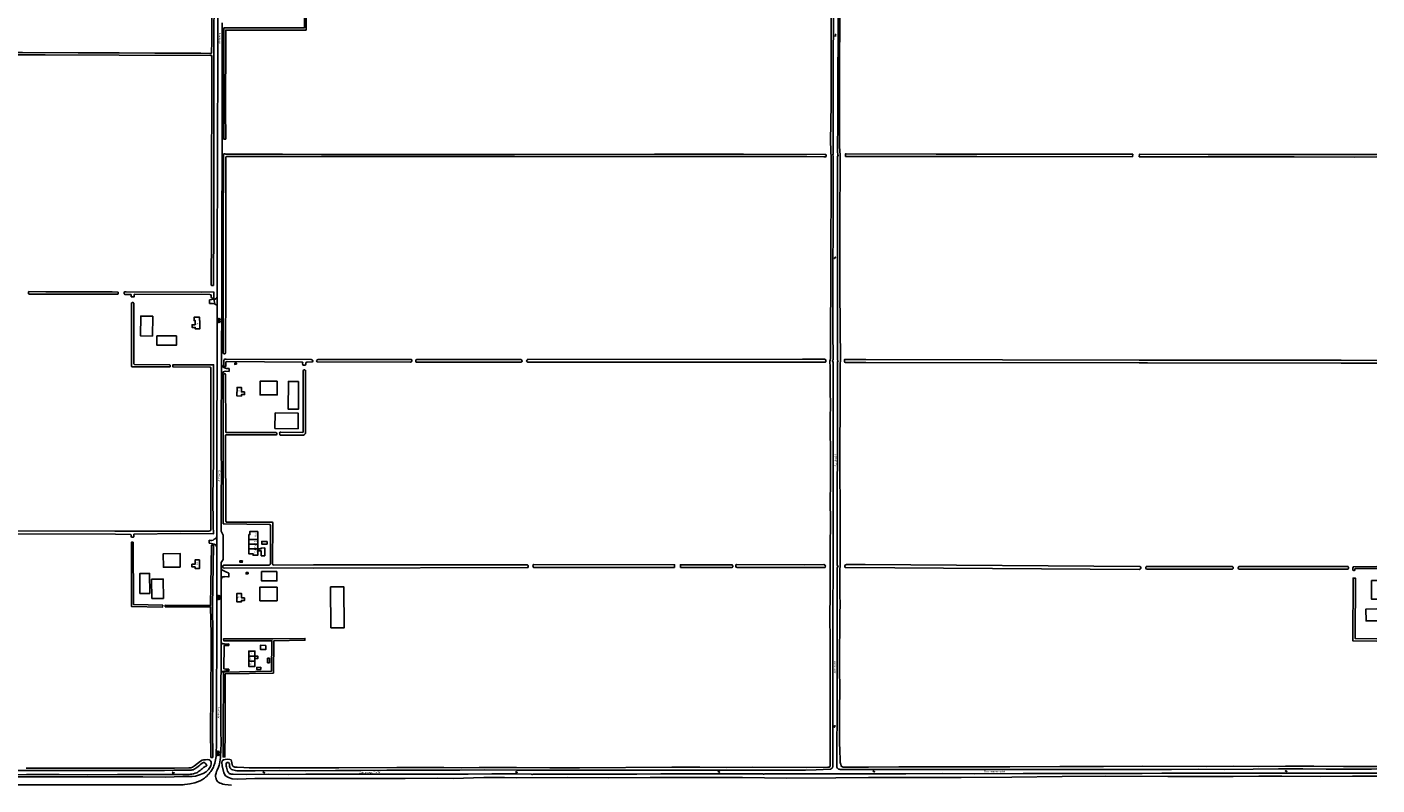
# Model space of a CAD drawing. Extents: x 168875 to 176000, y 513888 to 528000.
# Tile 9 of 106: x 174249 to 176000, y 514885 to 515867. Entities that reach past the tile are written whole.
import ezdxf

# ---------------------------------------------------------------- set-up
doc = ezdxf.new("R2010")
doc.units = 0
doc.header["$MEASUREMENT"] = 0
doc.linetypes.add('HIDDEN', pattern=[0.8, 0.5, -0.3])
doc.layers.get('0').update_dxf_attribs({"linetype": 'CONTINUOUS'})
for name, color, linetype in [('BIJGEBOUW', 12, 'CONTINUOUS'), ('DAKRAND', 10, 'CONTINUOUS'), ('HOOFDGEBOUW', 1, 'CONTINUOUS'), ('HUISNUMMER', 7, 'CONTINUOUS'), ('INSTEEK_SLOOT', 72, 'CONTINUOUS'), ('KANT_VERHARDING', 252, 'CONTINUOUS'), ('KANT_WATER', 140, 'CONTINUOUS'), ('OVERIGOPSTAL', 12, 'CONTINUOUS'), ('SEMANTIEK', 140, 'CONTINUOUS'), ('sluitlijn_verharding', 7, 'CONTINUOUS'), ('STRAATNAAM', 7, 'CONTINUOUS'), ('TUSSENMUUR', 12, 'HIDDEN'), ('WATERLOOPNAAM', 7, 'CONTINUOUS')]:
    doc.layers.add(name, color=color, linetype=linetype)
doc.styles.add('ISOCP', font='ISOCP.shx', dxfattribs={"height": 1.8})

# ---------------------------------------------------------------- blocks, each defined once
blk = doc.blocks.new('S05')
at = {"color": 0}
for p, q in [((0.1, 0.3), (0.4, 0.6)), ((0.1, -0.2), (0.4, 0.1)), ((0.4, 0.6), (0.7, 0.7)), ((0.4, 0.1), (0.7, 0.2)), ((0.7, 0.7), (1, 0.6)), ((0.7, 0.2), (1, 0.1)), ((1, 0.6), (1.3, 0.4)), ((1, 0.1), (1.4, -0.1)), ((1.3, 0.4), (1.7, 0.1)), ((1.7, 0.1), (2, 0)), ((2, 0), (2.3, 0.2)), ((2.3, 0.2), (2.6, 0.4)), ((1.4, -0.1), (1.7, -0.4)), ((1.7, -0.4), (2, -0.5)), ((2, -0.5), (2.3, -0.3)), ((2.3, -0.3), (2.6, -0.1))]:
    blk.add_line(p, q, dxfattribs=at)
blk = doc.blocks.new('S014')
at = {"color": 0}
for p, q in [((0, -0.8), (4.2, 1.7)), ((0, 0.6), (1.8, 1.7)), ((5.1, -1.5), (0, 1.4)), ((2.6, -1.5), (0, 0)), ((1.1, -1.5), (6.1, 1.4)), ((6.1, -0.8), (1.9, 1.7)), ((3.5, -1.5), (6.1, 0)), ((6.1, 0.7), (4.4, 1.7))]:
    blk.add_line(p, q, dxfattribs=at)

msp = doc.modelspace()

# ---------------------------------------------------------------- linework, layer by layer
at = {"layer": 'BIJGEBOUW'}
for points in [[(174467.134, 515481.138), (174467.186, 515486.538), (174465.686, 515486.552), (174465.729, 515490.922), (174472.848, 515490.853), (174472.809, 515486.773), (174473.029, 515486.771)], [(174417.457, 515466.625), (174417.453, 515454.545), (174442.773, 515454.537), (174442.777, 515466.617), (174417.457, 515466.625)], [(174570.771, 515366.826), (174570.465, 515346.758), (174600.541, 515346.299), (174600.847, 515366.367), (174570.771, 515366.826)], [(174410.877, 515126.233), (174425.955, 515126.43), (174425.628, 515151.508), (174410.549, 515151.311), (174410.877, 515126.233)], [(176000, 515112.849), (175985.544, 515112.635), (175985.77, 515097.336), (176000, 515097.547)]]:
    msp.add_lwpolyline(points, dxfattribs=at)
at = {"layer": 'DAKRAND'}
for points in [[(174412, 515492.1), (174396.6, 515492.3), (174396.2, 515466.7), (174411.7, 515466.5), (174412, 515492.1)], [(174601.1, 515407.6), (174588.1, 515407.7), (174587.9, 515371.5), (174600.9, 515371.5), (174601.1, 515407.6)], [(174560.3, 515200.4), (174560.3, 515196.8), (174553.5, 515196.8), (174553.5, 515200.4), (174560.3, 515200.4)], [(174573.2, 515161.2), (174573.2, 515149), (174553.2, 515149), (174553.2, 515161.2), (174573.2, 515161.2)], [(174408.1, 515133), (174395.4, 515132.9), (174395.3, 515158.7), (174408, 515158.8), (174408.1, 515133)], [(174558.9, 515065.6), (174558.9, 515060.4), (174551.8, 515060.4), (174551.8, 515065.7), (174558.9, 515065.6)], [(174544.61, 515051.505), (174548.4, 515051.4), (174548.4, 515048.7), (174544.61, 515048.7)]]:
    msp.add_lwpolyline(points, dxfattribs=at)
at = {"layer": 'HOOFDGEBOUW'}
for points in [[(174467.134, 515481.138), (174463.025, 515481.178), (174462.992, 515477.769), (174467.101, 515477.729), (174467.083, 515475.819), (174472.932, 515475.763), (174473.029, 515486.771)], [(174573.472, 515407.845), (174573.472, 515390.105), (174551.213, 515390.105), (174551.213, 515407.845), (174573.472, 515407.845)], [(174531.257, 515394.051), (174531.233, 515390.651), (174527.124, 515390.681), (174527.11, 515388.772), (174521.261, 515388.813), (174521.339, 515399.812), (174527.189, 515399.77), (174527.148, 515394.08), (174531.257, 515394.051)], [(174536.746, 515202.962), (174536.77, 515209.166), (174538.15, 515209.156), (174538.181, 515213.174), (174548.33, 515213.097), (174548.253, 515202.914)], [(174536.698, 515190.742), (174536.722, 515196.852)], [(174536.722, 515196.852), (174536.746, 515202.962)], [(174548.206, 515196.817), (174548.16, 515190.698)], [(174548.253, 515202.914), (174548.206, 515196.817)], [(174447.747, 515166.86), (174447.642, 515184.509), (174425.744, 515184.379), (174425.848, 515166.73), (174447.747, 515166.86)], [(174536.698, 515190.742), (174536.673, 515184.376), (174542.212, 515184.353), (174542.204, 515182.293), (174548.224, 515182.268), (174548.259, 515190.617), (174548.159, 515190.617), (174548.16, 515190.698)], [(174472.857, 515176.331), (174467.008, 515176.388), (174466.953, 515170.698), (174462.844, 515170.738), (174462.811, 515167.329), (174466.92, 515167.289), (174466.902, 515165.379), (174472.751, 515165.323), (174472.857, 515176.331)], [(174535.66, 515158.2), (174533.1, 515158.2), (174533.1, 515159.8), (174535.5, 515159.8)], [(176000, 515125.261), (175992.869, 515125.261), (175992.869, 515149.48), (176000, 515149.48)], [(174531.155, 515127.186), (174531.155, 515123.786), (174527.046, 515123.786), (174527.046, 515121.876), (174521.196, 515121.876), (174521.196, 515132.876), (174527.046, 515132.876), (174527.046, 515127.186), (174531.155, 515127.186)], [(174573.239, 515141.122), (174573.239, 515123.382), (174550.98, 515123.382), (174550.98, 515141.122), (174573.239, 515141.122)], [(174642.821, 515141.27), (174660.03, 515141.288), (174660.431, 515088.435), (174643.201, 515088.311), (174642.821, 515141.27)], [(174536.481, 515051.488), (174536.481, 515058.185), (174544.61, 515058.185), (174544.61, 515051.505)], [(174536.481, 515044.988), (174536.481, 515051.488)], [(174544.61, 515044.96), (174544.61, 515038.365), (174536.481, 515038.365), (174536.481, 515044.988)], [(174544.61, 515051.505), (174544.61, 515051.454)], [(174544.61, 515051.454), (174544.61, 515048.7)], [(174544.61, 515048.7), (174544.61, 515044.96)]]:
    msp.add_lwpolyline(points, dxfattribs=at)
at = {"layer": 'INSTEEK_SLOOT'}
for points in [[(174506.811, 515721.835), (174506.5, 515760.7), (174506.7, 515851.8), (174506.802, 515863), (174610.846, 515863), (174611, 515987.4)], [(174488.7, 515960), (174488.7, 515846.5), (174488.3, 515835.2), (174488.3, 515833.5), (174487.7, 515832.9), (174487.1, 515832.8), (174486.3, 515832.9), (174474.5, 515833.1), (174414.7, 515833.3), (174368.5, 515833.6), (174315.5, 515833.6), (174242.9, 515833.8), (174065.1, 515834.1), (174060.4, 515834.2), (174060.2, 515834.3), (174060.1, 515834.5), (174060.1, 515834.9), (174060.2, 515835.2), (174065.4, 515848.5), (174087.5, 515906.3)], [(175291.9, 515940.2), (175291.8, 515767.2), (175291.3, 515718.9), (175291.8, 515696), (175292, 515645.1), (175291.6, 515592.5), (175291.5, 515532.3), (175291.1, 515475), (175291.2, 515450.3), (175291.1, 515439.6), (175291, 515437.3), (175290.8, 515435.4), (175290.5, 515434), (175290.5, 515432), (175290.9, 515427.9), (175290.7, 515424.3), (175290.8, 515405.9), (175290.7, 515393.5), (175291, 515379.5), (175290.9, 515357.7), (175291.1, 515303.4), (175291.1, 515276.7), (175290.9, 515251.7), (175291, 515228), (175290.9, 515190.6), (175290.6, 515175.7), (175290.6, 515165.9), (175290.9, 515137.3), (175290.4, 515097.8), (175290.6, 515077.1), (175290.7, 515053.9), (175290.7, 515013.9), (175290.9, 515000)], [(174491.8, 515923.4), (174491.4, 515831.3), (174491.2, 515612.6), (174490.9, 515532.7), (174490.7, 515532.2), (174490.5, 515532), (174489.4, 515531.9), (174488.6, 515532), (174488.1, 515532.2), (174487.9, 515532.4), (174487.8, 515533.4), (174488.1, 515601.3), (174488.3, 515712.7), (174488.5, 515743.7), (174488.8, 515829.7), (174488.6, 515830.1), (174488.4, 515830.2), (174487.4, 515830.2), (174487, 515830.3), (174368.4, 515830.6), (174272.3, 515831), (174215.2, 515831)], [(175303.2, 515923.3), (175302.7, 515770.8), (175303, 515712), (175303.5, 515701), (175303.8, 515687.8), (175303.5, 515677.9), (175303.2, 515628.9), (175303.2, 515530.3), (175303.6, 515475.3), (175303.9, 515462.6), (175304, 515451.7), (175304.2, 515441.9), (175303.9, 515423.7), (175303.6, 515415.3), (175303.5, 515398.4), (175303.5, 515357.1), (175303.3, 515339.5), (175303.4, 515324.8), (175303.4, 515291.9), (175303.7, 515244.1), (175303.7, 515204.1), (175303.5, 515191.1), (175303.7, 515182.2), (175303.6, 515170.4), (175303.4, 515162.3), (175303.4, 515143.9), (175303.3, 515128.4), (175303.5, 515121.4), (175303.1, 515104), (175303.2, 515089.3), (175302.7, 515058.8), (175303, 515047.6), (175303, 515034.5), (175303.2, 515009.7), (175303.1, 515000)], [(174608.423, 515905.803), (174608.679, 515865.8), (174504.096, 515865.8)], [(174504.096, 515865.8), (174504.3, 515780.8), (174504.219, 515721.728), (174506.811, 515721.835)], [(174564.2, 515699.1), (174511.2, 515699.1), (174507.6, 515699), (174507.5, 515698.9), (174507.1, 515698.9), (174506.9, 515698.5), (174506.7, 515617.8), (174506.7, 515531.7), (174506.5, 515447.6), (174506.3, 515444.1), (174506.1, 515443.7), (174505.9, 515443.6), (174504.1, 515443.6), (174503.7, 515443.9), (174503.5, 515444.7), (174503.4, 515453), (174503.5, 515487), (174503.6, 515607.7), (174503.9, 515696.2), (174503.7, 515701.9), (174504, 515702.4), (174504.4, 515702.5), (174506.2, 515702.5), (174506.5, 515702.4), (174506.5, 515702.3), (174506.7, 515702.2), (174513.1, 515702.1), (174580.5, 515702.2), (174630.8, 515702), (174825.6, 515702), (174881.3, 515701.9), (175063, 515702.1), (175178.5, 515702.4), (175284, 515702), (175284.8, 515701.8), (175285.2, 515701.6), (175285.4, 515701.2), (175285.5, 515700.6), (175285.5, 515699.6), (175285.4, 515699.3), (175284.7, 515698.8), (175283.3, 515698.8), (175282.5, 515698.7), (175260.3, 515699), (175090.6, 515699.4), (174881.3, 515699.3), (174771.2, 515699), (174715.1, 515699), (174630.7, 515699.3), (174564.2, 515699.1)], [(175682.949, 515698.911), (175683.106, 515702.194), (175601.5, 515702.1), (175428, 515702.1), (175311.3, 515702.7), (175310.6, 515702.5), (175310.5, 515702.2), (175310.6, 515699.5), (175310.7, 515699.3), (175310.9, 515699.2), (175333.4, 515699), (175481.1, 515699.3), (175682.949, 515698.911)], [(176000, 515701.7), (175896.8, 515702), (175835.2, 515702), (175781.1, 515701.9), (175691.811, 515702.189), (175691.653, 515698.894)], [(175691.653, 515698.894), (175792.4, 515698.7), (175892.5, 515698.7), (175970.2, 515698.5), (176000, 515698.6)], [(174367, 515523.2), (174366.6, 515523.5), (174359.6, 515523.7), (174273.4, 515523.9), (174251.4, 515524.1), (174250.9, 515523.8), (174250.8, 515523.6), (174250.7, 515522), (174250.8, 515521.4), (174251.1, 515521.2), (174252.1, 515520.9), (174253, 515520.8), (174253.7, 515520.9), (174291.7, 515520.7), (174359.5, 515520.8), (174365.9, 515520.6), (174366.1, 515520.7), (174366.8, 515520.8), (174367, 515521.5), (174367, 515523.2)], [(174490.9, 515523.6), (174490.7, 515523.7), (174474.7, 515523.3), (174377.7, 515523.6), (174375.7, 515523.7), (174375.3, 515523.6), (174374.8, 515522.9), (174374.8, 515521.7), (174375, 515521), (174375.4, 515520.6), (174375.9, 515520.5), (174383.9, 515520.2), (174384.1, 515520.1), (174384.2, 515517.4), (174384.3, 515517.3), (174387.9, 515517.1), (174388.1, 515520.4), (174388.2, 515520.6), (174486, 515520.2), (174486.4, 515520.1), (174487.3, 515520.1), (174487.8, 515519.8), (174488, 515516.8), (174488.4, 515516), (174488.8, 515515.7), (174489.5, 515515.5), (174490.8, 515515.5), (174491.1, 515515.7), (174491.3, 515516.4), (174491.2, 515522.5), (174490.9, 515523.6)], [(174434.7, 515428.8), (174434.3, 515429.1), (174433.6, 515429.2), (174388.5, 515429.6), (174387.9, 515430), (174387.7, 515430.3), (174387.6, 515430.7), (174387.5, 515508.4), (174387.4, 515508.7), (174387.4, 515509.2), (174386.9, 515509.6), (174386.3, 515509.8), (174385.6, 515509.8), (174385, 515509.7), (174384.5, 515509.4), (174384.4, 515509), (174384.6, 515461.5), (174384.6, 515428.6), (174384.5, 515427.4), (174384.6, 515427.1), (174385.1, 515426.6), (174385.3, 515426.5), (174430.4, 515426.4), (174434.4, 515426.6), (174434.6, 515426.7), (174434.7, 515427), (174434.7, 515428.8)], [(174005.9, 515210.4), (174363.8, 515209.9), (174383.2, 515209.1), (174383.7, 515209), (174383.9, 515208.8), (174384, 515206.8), (174384.6, 515206), (174385.1, 515205.8), (174386.5, 515205.8), (174387.4, 515206.4), (174387.4, 515209), (174387.5, 515209.6), (174387.9, 515209.9), (174447.9, 515210.4), (174490.671, 515209.95), (174490.3, 515220.5), (174490.2, 515258.9), (174490.7, 515304.9), (174490.9, 515362.1), (174490.7, 515412.7), (174490.934, 515429.308), (174438.2, 515429.2), (174438.1, 515429), (174438.1, 515426.8), (174438.2, 515426.5), (174438.6, 515426.4), (174485.9, 515426.3), (174487, 515426), (174487.3, 515425.6), (174487.4, 515425), (174487.5, 515413.9), (174487.6, 515369), (174487.4, 515345.8), (174487.4, 515215.4), (174487.1, 515214.6), (174486.8, 515214.2), (174486.2, 515213.9), (174484.8, 515213.6), (174447.9, 515213.7), (174363, 515213.5), (174006.1, 515214)], [(174619.6, 515434.7), (174619.3, 515435.3), (174618.9, 515435.6), (174618.2, 515435.7), (174617.7, 515435.9), (174617.1, 515436), (174507.3, 515436.7), (174506.4, 515436.7), (174505.6, 515436.6), (174504.8, 515436.2), (174504.5, 515435.5), (174504.1, 515434.9), (174504.4, 515428), (174504.9, 515427.2), (174506.2, 515427.1), (174506.7, 515427.4), (174506.9, 515428.2), (174506.8, 515428.6), (174506.9, 515432.3), (174507.1, 515433.1), (174508.4, 515433.3), (174605.6, 515432.6), (174606.4, 515432.5), (174606.6, 515432), (174606.5, 515430.4), (174606.6, 515429.4), (174606.9, 515428.8), (174607.6, 515428.6), (174609.8, 515428.7), (174610.3, 515429.1), (174610.5, 515429.8), (174610.5, 515431.3), (174610.4, 515431.9), (174610.5, 515432.2), (174610.9, 515432.4), (174611.8, 515432.6), (174618.9, 515433), (174619.5, 515433.3), (174619.6, 515433.9), (174619.6, 515434.7)], [(174610.4, 515420.9), (174610.2, 515421.9), (174609.4, 515422.6), (174608.5, 515422.6), (174607.7, 515422.2), (174607.2, 515421.4), (174607.1, 515420.5), (174607.3, 515342.4), (174607.1, 515342), (174606.7, 515341.6), (174578, 515342), (174577.1, 515341.7), (174576.7, 515341.4), (174576.6, 515341), (174576.7, 515339.2), (174577.1, 515338.5), (174577.8, 515338.2), (174607.7, 515338.2), (174609.1, 515338.7), (174609.5, 515339.1), (174610.3, 515340.2), (174610.4, 515420.9)], [(174748.3, 515434.9), (174748.3, 515434.4), (174748, 515433.6), (174747.7, 515433.3), (174747.2, 515433.1), (174746, 515432.8), (174625.1, 515433.1), (174624.7, 515433.6), (174624.6, 515434.4), (174624.8, 515435.1), (174625.9, 515435.8), (174626.4, 515436), (174747.8, 515436), (174748.1, 515435.6), (174748.3, 515434.9)], [(174891.1, 515434.4), (174891, 515434.9), (174890.3, 515435.7), (174889.9, 515435.9), (174889.3, 515436), (174754.8, 515436.2), (174753.2, 515435.4), (174753.2, 515433.5), (174753.4, 515432.9), (174754, 515432.8), (174889.6, 515432.6), (174890.2, 515432.9), (174890.6, 515433), (174891.1, 515433.3), (174891.1, 515434.4)], [(175285.3, 515435.1), (175285.2, 515435.5), (175284.9, 515435.8), (175284.5, 515435.9), (175284.1, 515436.2), (175283.5, 515436.4), (175282.9, 515436.4), (175282.4, 515436.5), (175255, 515436.6), (174898.8, 515436.3), (174898, 515436.1), (174897.3, 515435.1), (174897.1, 515434.6), (174896.9, 515433.5), (174897.4, 515433.3), (174898.2, 515432.8), (174898.7, 515432.7), (175284.6, 515432.8), (175285, 515433.1), (175285.1, 515433.6), (175285.3, 515434), (175285.3, 515435.1)], [(175691.509, 515431.802), (175337.1, 515432.2), (175311, 515432.1), (175310.5, 515432.2), (175309.6, 515432.6), (175309.1, 515433.6), (175309.1, 515434.8), (175309.2, 515435.5), (175309.4, 515436.1), (175310.1, 515436.2), (175337.1, 515436.2), (175691.46, 515435.202), (175702.039, 515435.398)], [(176000, 515431.2), (175953.6, 515431.5), (175702.185, 515431.599), (175691.509, 515431.802)], [(175702.039, 515435.398), (175953.7, 515435.1), (176000, 515434.9)], [(174572.2, 515341.4), (174571.6, 515341.5), (174571, 515341.4), (174507.6, 515341.5), (174507.1, 515341.6), (174506.8, 515342.2), (174506.3, 515416.7), (174506, 515417.4), (174505.3, 515417.6), (174504.1, 515417.5), (174503.7, 515417.2), (174503.3, 515416), (174503.2, 515224.5), (174503.5, 515223.3), (174503.8, 515223.1), (174504.8, 515223.2), (174563.7, 515222.4), (174564.5, 515222), (174564.6, 515221.3), (174564.7, 515171.9), (174564.6, 515171.2), (174564.4, 515170.6), (174564, 515170.1), (174563.4, 515169.8), (174562.9, 515169.7), (174504, 515169.5), (174503.3, 515169.1), (174503, 515168.3), (174503, 515166.7), (174503.3, 515166), (174505.1, 515165.8), (174566.2, 515165.9), (174620.4, 515165.8), (174897.9, 515166.6), (174898.8, 515166.7), (174899.2, 515167.2), (174899.2, 515168.5), (174899.1, 515169), (174898.7, 515169.4), (174898.1, 515169.8), (174897.5, 515170), (174620.6, 515169.9), (174568.4, 515169.6), (174567.9, 515169.8), (174567.6, 515170.2), (174567.3, 515171.2), (174567.8, 515224), (174567.7, 515224.6), (174567.5, 515225.1), (174566.4, 515225.3)], [(174566.4, 515225.3), (174508.1, 515225.2), (174507.5, 515225.3), (174507.1, 515225.6), (174506.7, 515226.9), (174506.4, 515337.3), (174506.6, 515338), (174506.9, 515338.3), (174507.3, 515338.5), (174571.9, 515338.3), (174572.6, 515338.5), (174573, 515339.1), (174573, 515340.3), (174572.7, 515341), (174572.2, 515341.4)], [(174386.846, 515199.205), (174384.346, 515199.195), (174384.655, 515115.873), (174424.895, 515115.122), (174424.941, 515117.622), (174387.145, 515118.327), (174386.846, 515199.205)], [(174489.85, 514999.991), (174489.85, 515015.694), (174490.15, 515046.594), (174490.15, 515079.91), (174489.55, 515116.5), (174490.894, 515195.579), (174488.394, 515195.621), (174487.064, 515117.309), (174428.207, 515117.714), (174428.193, 515115.714), (174487.07, 515115.308), (174487.65, 515079.89), (174487.65, 515046.606), (174487.35, 515015.706), (174487.35, 515000.009)], [(175088.996, 515166.629), (175088.917, 515170.044), (174906.2, 515170.4), (174905.4, 515169.9), (174905.2, 515169.2), (174905.3, 515167.7), (174905.6, 515166.9), (174906, 515166.7), (175088.996, 515166.629)], [(175164.3, 515168.6), (175164.2, 515169.2), (175163.8, 515169.8), (175163, 515169.9), (175096.507, 515170.029), (175096.506, 515166.626)], [(175096.506, 515166.626), (175163, 515166.6), (175164, 515166.9), (175164.3, 515167.3), (175164.3, 515168.6)], [(175284.5, 515168.5), (175284.4, 515169.2), (175284, 515169.8), (175283.5, 515170.1), (175282.6, 515170.4), (175257.3, 515169.9), (175169.3, 515170.3), (175168.4, 515169.9), (175168.3, 515167.2), (175169.2, 515166.8), (175169.6, 515166.7), (175257.4, 515166.7), (175284.1, 515166.6), (175284.4, 515167), (175284.5, 515168.5)], [(175693.6, 515166.8), (175693.4, 515167.4), (175693, 515167.7), (175692.1, 515167.9), (175336.2, 515170.3), (175311.8, 515170.4), (175310.1, 515169.6), (175309.9, 515169.1), (175309.9, 515167.9), (175310.2, 515166.7), (175310.9, 515166.5), (175691.7, 515164.1), (175692.2, 515164.2), (175693, 515164.5), (175693.5, 515165.3), (175693.6, 515166.8)], [(175813.3, 515166.8), (175813.1, 515167.3), (175812.6, 515167.7), (175811.8, 515167.9), (175701.4, 515167.9), (175700.8, 515167.7), (175700.4, 515167.2), (175700.1, 515166.3), (175700.1, 515165.7), (175700.7, 515164.6), (175701.7, 515164.3), (175811.9, 515164.3), (175812.5, 515164.4), (175813, 515164.8), (175813.3, 515165.4), (175813.3, 515166.8)], [(175963, 515167), (175962.8, 515167.4), (175962.4, 515167.6), (175961.9, 515167.7), (175821.5, 515167.8), (175821, 515167.7), (175820.3, 515167.1), (175820.1, 515166.5), (175820.1, 515165.3), (175820.2, 515164.7), (175820.6, 515164.4), (175821.1, 515164.3), (175961.7, 515164.2), (175962.2, 515164.3), (175962.8, 515164.7), (175963, 515165.2), (175963, 515167)], [(176000, 515165.3), (175972.2, 515165), (175971.4, 515164.7), (175971.4, 515164), (175971.3, 515163.5), (175970.9, 515162.8), (175970.4, 515162.6), (175969.9, 515162.6), (175968.9, 515162.9), (175968.6, 515163.4), (175968.7, 515165.7), (175969, 515166.8), (175969.4, 515167.5), (176000, 515167.9)], [(176000, 515074.2), (175971.704, 515074.39), (175971.905, 515152.696), (175968.905, 515152.704), (175968.696, 515071.41), (176000, 515071.2)], [(174506.15, 514999.994), (174506.15, 515028.472), (174568.53, 515029.571), (174569.228, 515071.57), (174609.45, 515072.168), (174609.45, 515074.669), (174567.891, 515074.05), (174504.023, 515074.05), (174504.077, 515071.55), (174566.727, 515071.55), (174566.07, 515032.029), (174503.65, 515030.928), (174503.65, 515000.006)], [(174489.85, 514999.991), (174489.65, 514956.803), (174489.971, 514920.411), (174487.471, 514920.389), (174487.15, 514956.797), (174487.35, 515000.009)], [(175290.9, 515000), (175290.9, 514954), (175290.7, 514923.8), (175290.7, 514917), (175290.8, 514914.8), (175290.8, 514910.3), (175290.7, 514909.4), (175290.5, 514908.7), (175289.9, 514907.9), (175287.9, 514907.5), (175259.7, 514907.3), (175189.9, 514907.8), (175156.4, 514907.4), (175121.7, 514907.7), (175085.4, 514907.6), (174965.7, 514907), (174927.3, 514907), (174883.9, 514907.2), (174859, 514907.4), (174835.3, 514907.3), (174812.1, 514906.8), (174789.6, 514907.2), (174762, 514907.3), (174728.6, 514907.1), (174653.4, 514907), (174602.6, 514906.7), (174585.4, 514906.8), (174568.6, 514906.7), (174537.3, 514906.9), (174530.2, 514907.4), (174521.5, 514907.7), (174518.4, 514907.7), (174516.6, 514908.4), (174515.5, 514909.6), (174514.9, 514911.2), (174514.6, 514913.1), (174514.4, 514915.3), (174513.6, 514917), (174512.2, 514917.6), (174509.1, 514917.9), (174506, 514917.8), (174504, 514917.1), (174502.1, 514915.8), (174501.7, 514913.7), (174501.9, 514909.5), (174504.1, 514900.3), (174506.6, 514896.5), (174510.3, 514894.1), (174515.2, 514892.6), (174521.8, 514892.3)], [(174506.15, 514999.994), (174506.05, 514980.397), (174506.05, 514956.294), (174505.734, 514920.963), (174503.234, 514920.985), (174503.55, 514956.306), (174503.55, 514980.403), (174503.65, 515000.006)], [(176000, 514908.5), (175980, 514908.4), (175956.6, 514908.7), (175918.1, 514909), (175881.2, 514909.1), (175845.8, 514908.6), (175814.5, 514908.8), (175778.9, 514908.7), (175696, 514909), (175645.4, 514908.7), (175588.5, 514908.6), (175523.6, 514908.2), (175379.9, 514908.2), (175340.3, 514907.8), (175307.7, 514907.9), (175306.9, 514908), (175305.7, 514908.5), (175305.1, 514908.9), (175304.8, 514909.4), (175304.4, 514911.4), (175304.1, 514912.5), (175303.9, 514913.8), (175303.8, 514915.6), (175303.7, 514916), (175303.7, 514916.8), (175303.5, 514918.3), (175303.2, 514927.8), (175303, 514940.4), (175303, 514990), (175303.1, 515000)], [(174247.9, 514906.3), (174276.7, 514906.5), (174309.4, 514906.5), (174335.8, 514906.6), (174360.5, 514906.3), (174385.4, 514906.3), (174406, 514906.2), (174419.2, 514906.4), (174440.1, 514906.4), (174459, 514906.7), (174461.4, 514907), (174463.7, 514907.9), (174466.1, 514909.4), (174474.2, 514915.5), (174476.2, 514916.8), (174478.1, 514917.2), (174480.3, 514917.4), (174483.7, 514917.5), (174485.2, 514917.1), (174486.7, 514916.2), (174487.7, 514914.5), (174487.8, 514911.8), (174487.3, 514909.4), (174486.2, 514907.3), (174484.3, 514904.7), (174481.2, 514901.5), (174477.3, 514899.3), (174472.9, 514897.6), (174467.4, 514896), (174463.2, 514895.5), (174457.3, 514895.4), (174451.2, 514895.5), (174428.6, 514894.9), (174399.2, 514895), (174370.3, 514895.2), (174292.6, 514895.3), (174263.6, 514895.2), (174235.3, 514895)], [(174521.8, 514892.3), (174544.3, 514893), (174565.5, 514893.2), (174609.9, 514893), (174632.8, 514893.1), (174654.9, 514892.8), (174676.8, 514892.9), (174721, 514892.9), (174739.5, 514892.8), (174781.5, 514893.3), (174801.9, 514893.2), (174841.7, 514894.1), (174855.5, 514894.2), (174868.4, 514894.4), (174883.9, 514894), (174949.8, 514894.2), (175002.7, 514893.8), (175057.2, 514894.5), (175128.3, 514894.4), (175176.9, 514894.2), (175234.2, 514893.3), (175298.1, 514893.7), (175340.6, 514894.3), (175394.1, 514894.4), (175460.8, 514894.3), (175526.5, 514894.7), (175591.6, 514895.6), (175647.6, 514896), (175728.7, 514895.4), (175813.4, 514895.6), (175846.8, 514896.1), (175876.7, 514896.1), (175926.3, 514895.8), (175968.3, 514895.9), (176000, 514896.14)]]:
    msp.add_lwpolyline(points, dxfattribs=at)
at = {"layer": 'KANT_VERHARDING'}
for points in [[(174495.7, 515516.8), (174495.7, 515567.9), (174496.1, 515695.8), (174496.3, 515842), (174496.5, 515923.3), (174496.5, 516000)], [(174501.396, 515429.622), (174501.2, 515443.7), (174501.5, 515503.3), (174501.6, 515585.7), (174502, 515724.3), (174502, 515872.4)], [(174485.668, 515513.452), (174488.6, 515513.9), (174491.9, 515514.2)], [(174491.9, 515514.2), (174493, 515514.5), (174494.6, 515515.7), (174495.7, 515516.8)], [(174491.9, 515514.2), (174492.1, 515508.4)], [(174492.1, 515508.4), (174489.4, 515508.6), (174485.622, 515508.461)], [(174492.1, 515508.4), (174493.1, 515508), (174495.6, 515506)], [(174495.6, 515506), (174495.7, 515501), (174495.6, 515443.9), (174495.2, 515322.3), (174495.1, 515245.5), (174495.2, 515207.533)], [(174501.205, 515416.063), (174501.396, 515429.622)], [(174501.396, 515429.622), (174501.6, 515428.6), (174502.2, 515427.4), (174503.4, 515426.1), (174505.2, 515425.2), (174507.8, 515424.6), (174511.313, 515424.262)], [(174501.205, 515416.063), (174501.3, 515397.3), (174501, 515371.4), (174501, 515321), (174501.1, 515288.2), (174500.9, 515259.4), (174500.8, 515254.7), (174501, 515224.5), (174500.9, 515213.6), (174503.4, 515208.5), (174503.3, 515177), (174500.6, 515173), (174500.8, 515163.955)], [(174501.205, 515416.063), (174501.9, 515417.8), (174502.8, 515419), (174503.8, 515420.1), (174505.1, 515420.7), (174506.7, 515420.8), (174511.252, 515420.387)], [(174485.2, 515201.948), (174487, 515201.7), (174488.7, 515201.7), (174490.4, 515202.1), (174491.8, 515203), (174493.9, 515204.1), (174495, 515206.2), (174495.2, 515207.533)], [(174495.2, 515192.925), (174494.9, 515194.2), (174493.6, 515195.9), (174491.7, 515196.7), (174488.4, 515197.5), (174486.2, 515197.9), (174485.2, 515197.863)], [(174495.2, 515207.533), (174495.2, 515192.925)], [(174495.2, 515192.925), (174495.2, 515173.5), (174495.1, 515160.3), (174495.2, 515149.9), (174495, 515107.4), (174495, 515061.8), (174494.7, 515008.5), (174494.8, 515000)], [(174500.8, 515150.125), (174500.8, 515163.955)], [(174500.8, 515163.955), (174503.6, 515162.4), (174506.1, 515161.3), (174510.8, 515159.057)], [(174500.704, 515070.14), (174500.6, 515118.5), (174500.8, 515150.125)], [(174500.8, 515150.125), (174501.3, 515152), (174501.3, 515152.3), (174501.6, 515152.7), (174501.7, 515153.3), (174502.1, 515153.8), (174502.6, 515154.2), (174503.8, 515154.6), (174505.2, 515154.6), (174505.7, 515154.7), (174509.3, 515154.3), (174510.1, 515154.3), (174510.8, 515154.043)], [(174500.587, 515029.477), (174500.8, 515038.9), (174500.704, 515070.14)], [(174500.704, 515070.14), (174501.3, 515068.8), (174501.7, 515068.4), (174502.7, 515067.7), (174503.4, 515067.5), (174505, 515067.4), (174505.3, 515067.3), (174510.713, 515067.344)], [(174510.711, 515034.868), (174506.5, 515034.9), (174504.3, 515035.3), (174504.5, 515065), (174505.5, 515065.2), (174510.719, 515065.214)], [(174500.5, 515000), (174500.5, 515025.6), (174500.587, 515029.477)], [(174500.587, 515029.477), (174501.3, 515030.9), (174502, 515031.6), (174502.6, 515031.9), (174504.5, 515032.3), (174506.8, 515032.6), (174510.66, 515032.583)], [(174211.6, 514884.7), (174299.6, 514884.8), (174339.7, 514884.7), (174375.1, 514884.9), (174405.7, 514884.8), (174451.3, 514884.9), (174453.5, 514885.3), (174457.1, 514885.8), (174460.2, 514886), (174466.8, 514887.4), (174470.2, 514888.5), (174473.4, 514889.9), (174476.4, 514891.6), (174479.1, 514893.5), (174480.4, 514894.7), (174481.6, 514895.5), (174483.9, 514898), (174485.2, 514899.2), (174486.3, 514900.6), (174487.2, 514902), (174488.1, 514903.2), (174490.7, 514907.9), (174491.5, 514909.6), (174492.6, 514913), (174493.1, 514915.1), (174493.7, 514919.3), (174494.1, 514921.4), (174494.4, 514924), (174494.8, 514938.9), (174494.8, 515000)], [(174500.5, 515000), (174500.5, 514956.5), (174500.6, 514937.4), (174500.5, 514930.8), (174500, 514920.3), (174499.6, 514917.1), (174498.6, 514912.2), (174498.1, 514910.2), (174497.4, 514907.9), (174495.7, 514904), (174494.7, 514902.1), (174494.3, 514899.8), (174493.9, 514898.7), (174493.6, 514897.4), (174493.6, 514895.7), (174493.8, 514894), (174494.1, 514892.9), (174494.5, 514892.1), (174494.8, 514891.1), (174495.3, 514890.2), (174496, 514889.2), (174497, 514888.4), (174499.6, 514887), (174501.4, 514886.4), (174502, 514886), (174503, 514885.7), (174505.6, 514885.3), (174514.2, 514884.4)]]:
    msp.add_lwpolyline(points, dxfattribs=at)
at = {"layer": 'KANT_WATER'}
for points in [[(175299.7, 515000), (175299.7, 515036.2), (175299.8, 515111.7), (175299.7, 515164.7), (175299.9, 515165.5), (175300, 515166.3), (175300.3, 515166.8), (175301, 515168.1), (175300.5, 515168.4), (175300, 515169.4), (175299.9, 515170.2), (175299.8, 515170.8), (175299.9, 515219.7), (175300, 515270), (175300.1, 515312.3), (175300.1, 515432.2), (175300.2, 515432.6), (175300.3, 515433.1), (175300.9, 515434.2), (175300.6, 515434.6), (175300.3, 515435.2), (175300.2, 515435.9), (175300.1, 515436.7), (175300.3, 515475), (175300.3, 515581.1), (175300.4, 515644.4), (175300.4, 515699.2), (175301.3, 515700.7), (175300.7, 515701.5), (175300.4, 515705.9), (175300.6, 515746.1), (175300.8, 515795.2), (175301.1, 515861.7), (175300.7, 515926.6)], [(175294.9, 515891.7), (175294.7, 515808.7), (175294.8, 515745.6), (175294.7, 515702.7), (175294.2, 515701.3), (175294.7, 515699.8), (175294.8, 515692.6), (175294.6, 515644), (175294.3, 515516.8), (175294.3, 515474.9), (175294.4, 515435.8), (175294.3, 515435.3), (175293.6, 515434.3), (175293.9, 515434), (175294.5, 515432.5), (175294.5, 515390.1), (175294.4, 515340.5), (175294.4, 515276.7), (175294.5, 515205.8), (175294.4, 515167.1), (175294.3, 515108.9), (175294.2, 515052.5), (175294.3, 515004.1), (175294.3, 515000)], [(174777.5, 514903.8), (174810.4, 514903.9), (174842.6, 514904.1), (174883.8, 514903.8), (174916.8, 514903.7), (174961.3, 514903.9), (174997.9, 514904), (175039.4, 514903.9), (175072.3, 514904), (175115.9, 514903.8), (175148.9, 514904), (175183.1, 514903.9), (175233.4, 514903.9), (175258.6, 514904), (175272.5, 514904.2), (175290.9, 514905.1), (175291.6, 514905.3), (175292.4, 514905.8), (175293.1, 514906.3), (175293.5, 514906.9), (175294, 514907.9), (175294.3, 514908.9), (175294.2, 514942.8), (175294.3, 514989.2), (175294.3, 515000)], [(175299.7, 515000), (175299.4, 514908.7), (175299.5, 514908.2), (175299.5, 514907.5), (175299.8, 514907), (175300.1, 514906.3), (175300.8, 514905.9), (175301.7, 514905.2), (175302.6, 514904.9), (175303.6, 514904.8), (175385.2, 514904.8), (175489.2, 514904.5), (175603.3, 514904.7), (175696, 514904.6), (175733.6, 514904.7), (175768.8, 514904.9), (175801.6, 514904.7), (175839.5, 514905.1), (175872.1, 514905.4), (175904, 514905.5), (175934.1, 514905.3), (175992.7, 514905.3), (176000, 514905.4)], [(174221.3, 514903.5), (174252, 514903.3), (174275.9, 514903.5), (174298.1, 514903.3), (174319.5, 514903.5), (174342.1, 514903.5), (174360, 514903.4), (174427.5, 514903.4), (174439.6, 514903.6), (174456.7, 514903.7), (174458.6, 514903.8), (174460.3, 514903.8), (174461.8, 514904), (174463.1, 514904.2), (174464.3, 514904.4), (174465.7, 514905), (174466.8, 514905.4), (174469.4, 514907.2), (174470.9, 514908.4), (174473.1, 514910.2), (174474.5, 514911.4), (174476.3, 514913), (174477, 514913.4), (174478, 514913.7), (174478.8, 514913.8), (174479.6, 514913.5), (174480.4, 514912.3), (174481.7, 514910.9), (174482, 514910.3), (174482, 514909.8), (174481.2, 514909.2), (174480.1, 514908.6), (174478.9, 514907.8), (174477.9, 514907.1), (174477, 514906.5), (174476, 514905.7), (174474.7, 514904.6), (174473.4, 514903.4), (174472, 514902.4), (174470.6, 514901.2), (174469.1, 514900.3), (174467.2, 514899.7)], [(174693.7, 514898.5), (174664.3, 514898.5), (174641.9, 514898.7), (174610.7, 514898.5), (174588, 514898.4), (174561.8, 514898.5), (174533.3, 514898.2), (174516.3, 514898.7), (174515.1, 514898.6), (174513.9, 514898.8), (174512.9, 514899), (174512, 514899.2), (174511.2, 514899.6), (174510.6, 514900.3), (174509.9, 514901), (174509.1, 514902.4), (174508.4, 514904.2), (174508, 514906), (174507.7, 514907.7), (174507.5, 514908.9), (174507.2, 514910), (174507.1, 514911.2), (174507.2, 514912.2), (174507.7, 514913.2), (174508.1, 514913.7), (174508.8, 514913.8), (174510.2, 514913.6), (174510.9, 514913), (174511.4, 514912.3), (174511.5, 514911.4), (174511.7, 514909.9), (174511.8, 514908.9), (174511.9, 514907.8), (174512.1, 514906.9), (174512.7, 514906.2), (174513.4, 514905.4), (174514.3, 514904.7), (174515.9, 514904.2), (174517.5, 514903.8), (174519.2, 514903.2), (174521.1, 514903), (174523, 514902.9), (174545.1, 514903), (174575.9, 514903.2), (174609.6, 514903.1), (174649.1, 514903.3), (174682.6, 514903.3), (174715.6, 514903.7), (174746.1, 514903.9), (174777.5, 514903.8)], [(174467.2, 514899.7), (174465.1, 514899.1), (174462.9, 514898.8), (174461.2, 514898.6), (174459.2, 514898.4), (174456.9, 514898.3), (174437.1, 514898.1), (174366.2, 514898.1), (174327.2, 514897.9), (174290.7, 514898.1), (174248.5, 514898.1), (174208.4, 514897.9), (174169.2, 514897.7), (174128.9, 514897.8), (174086.1, 514897.7), (174047.1, 514897.6), (174000, 514897.6)], [(176000, 514900), (175994.8, 514899.9), (175953.5, 514900.1), (175919.2, 514900.1), (175877.9, 514899.9), (175844.1, 514899.8), (175812, 514899.7), (175753.2, 514899.7), (175720.9, 514899.8), (175695.3, 514899.6), (175653.4, 514899.6), (175605.5, 514899.4), (175541.1, 514899.3), (175478.5, 514899.2), (175436, 514899.3), (175388.7, 514899.2), (175343.1, 514899.1), (175297.1, 514899.1), (175268.2, 514899.2), (175233.6, 514899.2), (175206.3, 514899.1), (175206, 514899), (175205.6, 514898.9), (175205.2, 514898.7), (175204.9, 514898.6), (175204.4, 514898.6), (175204, 514898.7), (175203.6, 514898.9), (175181.1, 514899), (175144, 514898.9), (175113.4, 514898.9), (175071, 514899), (175039.9, 514898.7), (175007.5, 514898.8), (174976.1, 514898.8), (174942.8, 514898.7), (174906.3, 514898.6), (174905.2, 514898.6), (174904.8, 514898.2), (174904.4, 514898.1), (174903.9, 514898.2), (174903.5, 514898.5), (174903.1, 514898.7), (174884.1, 514898.9), (174851.9, 514899), (174821.2, 514898.7), (174783.8, 514898.7), (174751.8, 514898.6), (174721.4, 514898.6), (174693.7, 514898.5)]]:
    msp.add_lwpolyline(points, dxfattribs=at)
at = {"layer": 'OVERIGOPSTAL'}
for points in [[(174520.6, 515429.9), (174520.5, 515431.4), (174518.5, 515431.3), (174518.5, 515429.8), (174520.6, 515429.9)], [(174557.6, 515181.8), (174552.7, 515181.8), (174552.6, 515188.3), (174549.6, 515188.2), (174549.6, 515190.6), (174552.5, 515190.6), (174552.5, 515191.7), (174557.4, 515191.8), (174557.6, 515181.8)], [(174528.3, 515175.2), (174528.2, 515173.3), (174525.1, 515173.4), (174525.2, 515175.3), (174528.3, 515175.2)], [(174535.66, 515158.2), (174535.66, 515159.8), (174535.5, 515159.8)], [(174552.2, 515034.3), (174552.1, 515037.2), (174547, 515037), (174547.1, 515034.1), (174552.2, 515034.3)], [(174563.41, 515048.905), (174560.97, 515048.905), (174560.97, 515042.945), (174563.41, 515042.945), (174563.41, 515048.905)]]:
    msp.add_lwpolyline(points, dxfattribs=at)
at = {"layer": 'sluitlijn_verharding'}
for points in [[(174485.668, 515513.452), (174485.622, 515508.461)], [(174495.7, 515516.8), (174495.6, 515506)], [(174511.252, 515420.387), (174511.313, 515424.262)], [(174485.2, 515201.948), (174485.2, 515197.863)], [(174510.8, 515154.043), (174510.8, 515159.057)], [(174510.719, 515065.214), (174510.713, 515067.344)], [(174510.66, 515032.583), (174510.711, 515034.868)]]:
    msp.add_lwpolyline(points, dxfattribs=at)
at = {"layer": 'TUSSENMUUR'}
for points in [[(174536.722, 515196.852), (174548.206, 515196.817)], [(174536.746, 515202.962), (174548.253, 515202.914)], [(174536.698, 515190.742), (174548.16, 515190.698)], [(174536.481, 515051.488), (174544.61, 515051.454)], [(174536.481, 515044.988), (174544.61, 515044.96)]]:
    msp.add_lwpolyline(points, dxfattribs=at)

# ---------------------------------------------------------------- block references
at = {"layer": 'SEMANTIEK'}
for name, p, rotation in [('S05', (175297.389, 515857.537), 270.4175432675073), ('S05', (175297.027, 515566.681), 88.81248989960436), ('S014', (174498.45, 515483.55), 90), ('S014', (174497.85, 515124.7), 90), ('S05', (175296.608, 514959.097), 89.3084653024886), ('S014', (174497.15, 514922.55), 90), ('S05', (174437.318, 514900.425), 357.0739797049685), ('S05', (174554.705, 514900.705), 0.4697339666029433), ('S05', (174882.493, 514901.154), 358.9690482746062), ('S05', (175144.86, 514901.593), 359.02123793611), ('S05', (175346.073, 514902.032), 0.8721928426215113), ('S05', (175880.847, 514902.388), 0.9617716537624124)]:
    msp.add_blockref(name, p, dxfattribs=dict(at, rotation=rotation))

# ---------------------------------------------------------------- texts
at = {"layer": 'HUISNUMMER', "style": 'ISOCP'}
for s, rotation, p in [('16', 89.448316, (174471.377, 515480.448)), ('15', 89.594344, (174524.247, 515393.171)), ('15b', 89.554915, (174546.402, 515197.832)), ('15c', 89.554915, (174546.419, 515191.672)), ('15a', 89.554915, (174546.633, 515205.856)), ('15d', 89.554915, (174546.402, 515184.457)), ('18', 89.448316, (174470.949, 515169.59)), ('17', 90, (174524.54, 515126.182)), ('17a', 90, (174540.159, 515053.061)), ('17b', 90, (174539.966, 515045.92)), ('17c', 90, (174539.832, 515039.358))]:
    msp.add_text(s, height=2.5, rotation=rotation, dxfattribs=at).set_placement(p)
at = {"layer": 'STRAATNAAM', "style": 'ISOCP'}
for p in [(174499.789, 515845.317), (174498.934, 515277.834), (174498.608, 514970.75)]:
    msp.add_text('Abtsweg', height=2.5, rotation=90, dxfattribs=at).set_placement(p)
at = {"layer": 'WATERLOOPNAAM', "style": 'ISOCP'}
for s, rotation, p in [('Abtstocht', 90.056793, (175298.676, 515297.305)), ('Abtstocht', 90, (175298.029, 515029.186)), ('Zuidermeertocht', 0.22717, (174679.859, 514899.82)), ('Zuidermeertocht', 359.829622, (175490.007, 514900.92))]:
    msp.add_text(s, height=2.5, rotation=rotation, dxfattribs=at).set_placement(p)

doc.saveas('drawing.dxf')
